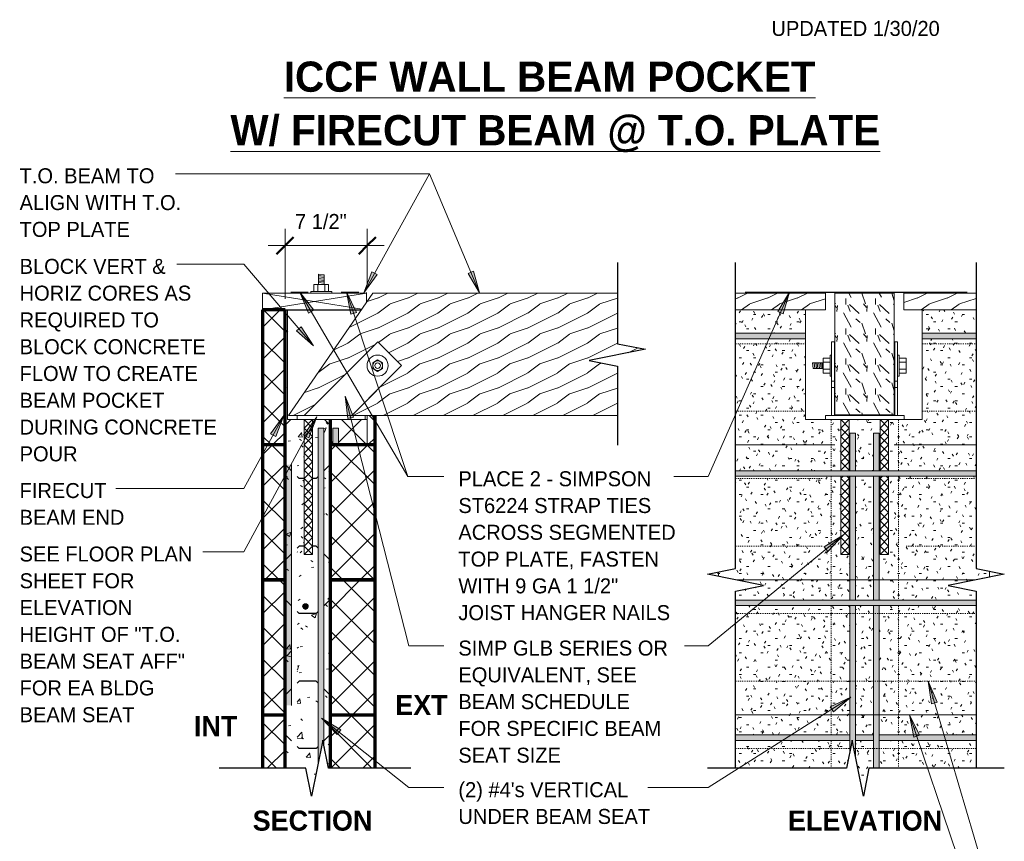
# Model space of a CAD drawing. Header units: inches. Extents: x 0 to 1341, y -35 to 287.
# Tile 3 of 13: x 45 to 133, y 24 to 97. Entities that reach past the tile are written whole.
import ezdxf

# ---------------------------------------------------------------- set-up
doc = ezdxf.new("R2010")
doc.units = ezdxf.units.IN
doc.header["$MEASUREMENT"] = 0
doc.linetypes.add('Hidden 1_16_', pattern=[0.09375, 0.0625, -0.03125])
doc.layers.add('A-ANNO-DIMS', color=1, linetype='Continuous')
for name, color, linetype, lineweight in [('A-ANNO-DIMS-16', 1, 'Continuous', 9), ('A-ANNO-TEXT', 2, 'Continuous', 9), ('A-DETL', 5, 'Hidden 1_16_', 9), ('A-DETL-GENF', 3, 'Continuous', 9), ('A-DETL-HLIN', 3, 'Continuous', 70), ('A-DETL-LLIN', 3, 'Continuous', 9), ('A-DETL-MBND', 5, 'Continuous', 9), ('A-DETL-MLIN', 3, 'Continuous', 30)]:
    doc.layers.add(name, color=color, linetype=linetype, lineweight=lineweight)
doc.dimstyles.new('Linear_-_3_32__SBT_TO_1_2_', dxfattribs={"dimscale": 12, "dimtxt": 0.125, "dimasz": 0.18, "dimexe": 0.125, "dimexo": 0.005208, "dimgap": 0.083333, "dimtad": 1, "dimtoh": 1, "dimdec": 1, "dimzin": 3, "dimdsep": 46, "dimlunit": 4, "dimtxsty": 'Standard', "dimtsz": 0.088388, "dimcen": 0.09, "dimdle": 0.125, "dimazin": 1, "dimtfac": 1, "dimtdec": 1, "dimtmove": 0, "dimatfit": 3, "dimfxl": 0, "dimtvp": 1, "dimtolj": 1, "dimtzin": 0, "dimarcsym": 0})
pattern_1 = [(50, (0, 0), (4.5907, -0.40187), [0.48, -5.28]), (355, (0, 0), (-0.88784, 4.8137), [0.384, -4.224]), (100.451, (0.383, -0.033), (3.70197, 4.41272), [0.408, -4.487]), (46.184, (0, 1.28), (6.83066, -1.05904), [0.72, -7.92]), (96.636, (0.569, 1.192), (5.98166, 6.234), [0.612, -6.731]), (351.184, (0, 1.28), (5.9821, 6.2338), [0.576, -6.336]), (21, (0.64, 0.96), (3.82029, -2.5771), [0.48, -5.28]), (326, (0.64, 0.96), (1.5572, 4.64059), [0.384, -4.224]), (71.451, (0.958, 0.745), (5.37715, 2.0647), [0.408, -4.487]), (37.5, (0, 0), (0.077972, 2.130786), [0.211, -3.962, 0.211, -4.077, -4.24]), (37.5, (0, 0), (0.077972, 2.130786), [-8.461, 0.211, -4.029]), (7.5, (0, 0), (1.683907, 2.52439), [0.211, -2.234, 0.211, -3.866, -1.616]), (7.5, (0, 0), (1.683907, 2.52439), [-6.522, 0.211, -1.405]), (327.5, (-1.427, 0), (3.416527, -0.144297), [0.211, -1.389, 0.211, -4.781, -6.624]), (327.5, (-1.427, 0), (3.416527, -0.144297), [-6.592, 0.211, -6.413]), (317.5, (-2.067, 0), (3.73246, 0.640715), [0.211, -1.869, 0.211, -3.104, -4.704]), (317.5, (-2.067, 0), (3.73246, 0.640715), [-5.395, 0.211, -4.493])]
pattern_2 = [(45, (0, 0), (-1.414214, 1.414214), []), (135, (0, 0), (-1.414214, -1.414214), [])]
pattern_3 = [(0, (0, 0), (2.56, 0.64), [0.211, -1.709, 0.211, -1.709, -10.24]), (0, (0, 0), (2.56, 0.64), [-3.84, 0.211, -3.629, 0.211, -1.709, -4.48]), (0, (0, 0), (2.56, 0.64), [-9.6, 0.211, -1.069, 0.211, -2.989]), (120, (0.96, 0.32), (-1.8342563, 1.897025), [0.211, -1.709, 0.211, -1.709, -10.24]), (120, (0.96, 0.32), (-1.8342563, 1.897025), [-3.84, 0.211, -3.629, 0.211, -1.709, -4.48]), (120, (0.96, 0.32), (-1.8342563, 1.897025), [-9.6, 0.211, -1.069, 0.211, -2.989]), (240, (1.28, 1.6), (-0.7257437, -2.537025), [0.211, -1.709, 0.211, -1.709, -10.24]), (240, (1.28, 1.6), (-0.7257437, -2.537025), [-3.84, 0.211, -3.629, 0.211, -1.709, -4.48]), (240, (1.28, 1.6), (-0.7257437, -2.537025), [-9.6, 0.211, -1.069, 0.211, -2.989])]
pattern_4 = [(216.87, (1.066, 2.666), (7.9965905, 5.3312143), [1.333, -11.995]), (206.565, (2.666, 1.866), (-2.665395, -2.665391), [2.98, -2.98]), (198.435, (2.666, 0.533), (-5.3315978, -2.665805), [1.686, -6.743])]

# ---------------------------------------------------------------- blocks, each defined once
blk = doc.blocks.new('Anchor Bolt8 - _T_O_ PLATE0')
at = {"layer": 'A-DETL-GENF'}
for p, q in [((-0.937, -2.5), (-0.937, -2.625)), ((-0.937, -2.625), (0.937, -2.625)), ((-0.656, -2.625), (-0.656, -3.25)), ((-0.312, -2.625), (-0.312, -3.25)), ((0.313, -2.625), (0.313, -3.25)), ((0.656, -2.625), (0.656, -3.25)), ((0.937, -2.5), (0.937, -2.625)), ((-0.656, -3.25), (0.656, -3.25)), ((-0.25, -3.25), (-0.25, -4.125)), ((-0.25, -3.375), (0.25, -3.43)), ((-0.25, -3.5), (0.25, -3.555)), ((-0.125, -3.25), (0.25, -3.288)), ((0.25, -3.25), (0.25, -4.18)), ((-0.25, -3.625), (0.25, -3.68)), ((-0.25, -3.75), (0.25, -3.805)), ((-0.25, -3.875), (0.25, -3.929)), ((-0.25, -4), (0.25, -4.055)), ((-0.25, -4.125), (0.25, -4.18))]:
    blk.add_line(p, q, dxfattribs=at)
blk = doc.blocks.new('Reinf Bar Eleva_T_O_ PLATE0')
at = {"layer": 'A-DETL-GENF'}
for points in [[(13.687, -0.5), (13.687, 0), (3.5, 0), (3.5, -0.5)], [(15.781, -0.5), (15.781, 0), (14.187, 0), (14.187, -0.5)], [(16.281, 0), (16.281, -0.5), (24.915, -0.5), (24.915, 0)]]:
    blk.add_hatch(color=256, dxfattribs=at).paths.add_polyline_path(points, flags=0)
for p, q in [((13.687, 0), (3.5, 0)), ((3.5, -0.5), (13.687, -0.5)), ((15.781, 0), (14.187, 0)), ((14.187, -0.5), (15.781, -0.5)), ((24.915, 0), (16.281, 0)), ((16.281, -0.5), (24.915, -0.5))]:
    blk.add_line(p, q, dxfattribs=at)
blk = doc.blocks.new('Reinf Bar Eleva_T_O_ PLATE2')
at = {"layer": 'A-DETL-GENF'}
for points in [[(20.704, -0.5), (20.704, 0), (6.25, 0), (6.25, -0.5)], [(21.204, 0), (21.204, -0.5), (32.204, -0.5), (32.204, 0)], [(36.037, -0.5), (36.037, 0), (32.704, 0), (32.704, -0.5)]]:
    blk.add_hatch(color=256, dxfattribs=at).paths.add_polyline_path(points, flags=0)
for p, q in [((20.704, 0), (6.25, 0)), ((6.25, -0.5), (20.704, -0.5)), ((32.204, 0), (21.204, 0)), ((21.204, -0.5), (32.204, -0.5)), ((36.037, 0), (32.704, 0)), ((32.704, -0.5), (36.037, -0.5)), ((36.037, -0.5), (36.037, 0))]:
    blk.add_line(p, q, dxfattribs=at)
blk = doc.blocks.new('Dimension Lumbe_T_O_ PLATE0')
at = {"layer": 'A-DETL-GENF'}
for p, q in [((0, -8.778), (0, 0)), ((0, 0), (1.5, -9.25)), ((0, 0), (1.5, 0)), ((1.5, 0), (0.069, -8.825)), ((1.5, 0), (1.5, -9.25)), ((1.5, -9.25), (0.684, -9.25))]:
    blk.add_line(p, q, dxfattribs=at)
blk = doc.blocks.new('Reinf Bar Eleva_T_O_ PLATE3')
at = {"layer": 'A-DETL-GENF'}
for points in [[(20.704, -0.5), (20.704, 0), (7.799, 0), (8.75, -0.19), (7.201, -0.5)], [(21.204, 0), (21.204, -0.5), (32.204, -0.5), (32.204, 0)], [(36.037, -0.5), (36.037, 0), (32.704, 0), (32.704, -0.5)]]:
    blk.add_hatch(color=256, dxfattribs=at).paths.add_polyline_path(points, flags=0)
for p, q in [((7.201, -0.5), (20.704, -0.5)), ((20.704, 0), (7.799, 0)), ((32.204, 0), (21.204, 0)), ((21.204, -0.5), (32.204, -0.5)), ((36.037, 0), (32.704, 0)), ((32.704, -0.5), (36.037, -0.5)), ((36.037, -0.5), (36.037, 0))]:
    blk.add_line(p, q, dxfattribs=at)
blk = doc.blocks.new('Reinf Bar Eleva_T_O_ PLATE4')
at = {"layer": 'A-DETL-GENF'}
for points in [[(13.863, -0.5), (13.863, 0), (7.632, 0), (7.632, -0.5)], [(24.251, 0), (24.251, -0.5), (29.047, -0.5), (29.047, 0)]]:
    blk.add_hatch(color=256, dxfattribs=at).paths.add_polyline_path(points, flags=0)
for p, q in [((13.863, 0), (7.632, 0)), ((7.632, -0.5), (13.863, -0.5)), ((29.047, 0), (24.251, 0)), ((24.251, -0.5), (29.047, -0.5))]:
    blk.add_line(p, q, dxfattribs=at)
blk = doc.blocks.new('Reinf Bar Eleva_T_O_ PLATE5')
at = {"layer": 'A-DETL-GENF'}
blk.add_hatch(color=256, dxfattribs=at).paths.add_polyline_path([(0, 0), (0, -0.5), (1.5, -0.5), (1.5, 0)], flags=0)
for p, q in [((1.5, 0), (0, 0)), ((0, 0), (0, -0.5)), ((0, -0.5), (1.5, -0.5))]:
    blk.add_line(p, q, dxfattribs=at)
blk = doc.blocks.new('Break Line1 - B_T_O_ PLATE0')
at = {"layer": 'A-DETL-GENF', "lineweight": 30}
blk.add_line((7.687, 0), (8.328, 0), dxfattribs=at)
blk = doc.blocks.new('Reinf Bar Eleva_T_O_ PLATE6')
at = {"layer": 'A-DETL-GENF'}
blk.add_hatch(color=256, dxfattribs=at).paths.add_polyline_path([(3.25, 0), (3.25, -0.5), (24.665, -0.5), (24.665, 0)], flags=0)
for p, q in [((24.665, 0), (3.25, 0)), ((3.25, -0.5), (24.665, -0.5))]:
    blk.add_line(p, q, dxfattribs=at)
blk = doc.blocks.new('Break Line1 - B_T_O_ PLATE1')
at = {"layer": 'A-DETL-GENF', "lineweight": 30}
for p, q in [((0.5, 2.5), (-0.5, -2.5)), ((1, 0), (0.5, 2.5)), ((-1, 0), (-28.218, 0)), ((-0.5, -2.5), (-1, 0)), ((16.75, 0), (1, 0))]:
    blk.add_line(p, q, dxfattribs=at)
blk = doc.blocks.new('Reinf Bar Secti_T_O_ PLATE0')
at = {"layer": 'A-DETL-GENF'}
h = blk.add_hatch(color=256, dxfattribs=at)
edge = h.paths.add_edge_path(flags=0)
edge.add_arc((0, 0), 0.25, 180, 360)
edge.add_arc((0, 0), 0.25, 360, 540)
for start, end in [(360, 180), (180, 360)]:
    blk.add_arc((0, 0), 0.25, start, end, dxfattribs=at)
blk = doc.blocks.new('Reinf Bar Eleva_T_O_ PLATE7')
at = {"layer": 'A-DETL-GENF'}
blk.add_hatch(color=256, dxfattribs=at).paths.add_polyline_path([(0, 0.5), (0, 0), (29.785, 0), (27.75, 0.407), (28.215, 0.5)], flags=0)
for p, q in [((28.215, 0.5), (0, 0.5)), ((0, 0.5), (0, 0)), ((0, 0), (29.785, 0))]:
    blk.add_line(p, q, dxfattribs=at)
blk = doc.blocks.new('Break Line1 - B_T_O_ PLATE2')
at = {"layer": 'A-DETL-GENF', "lineweight": 30}
for p, q in [((0.5, 2.5), (-0.5, -2.5)), ((1, 0), (0.5, 2.5)), ((-1, 0), (-8.078, 0)), ((-0.5, -2.5), (-1, 0)), ((8.328, 0), (1, 0))]:
    blk.add_line(p, q, dxfattribs=at)
blk = doc.blocks.new('Anchor Bolts Ho_T_O_ PLATE0')
at = {"layer": 'A-DETL-GENF'}
for p, q in [((0.978, -0.482), (0.541, -0.734)), ((0.541, -0.734), (0.541, -1.239)), ((1.416, -0.734), (0.978, -0.482)), ((1.416, -1.239), (1.416, -0.734)), ((0.541, -1.239), (0.978, -1.492)), ((0.978, -1.492), (1.416, -1.239))]:
    blk.add_line(p, q, dxfattribs=at)
for radius in [0.437, 0.25]:
    blk.add_circle((0.978, -0.987), radius, dxfattribs=at)
blk = doc.blocks.new('Break Line1 - B_T_O_ PLATE3')
at = {"layer": 'A-DETL-GENF', "lineweight": 30}
for p, q in [((-1, 0), (-0.5, 2.5)), ((-0.5, 2.5), (0.5, -2.5)), ((-8.218, 0), (-1, 0)), ((0.5, -2.5), (1, 0)), ((1, 0), (8.039, 0))]:
    blk.add_line(p, q, dxfattribs=at)
blk = doc.blocks.new('Break Line1 - B_T_O_ PLATE5')
at = {"layer": 'A-DETL-GENF', "lineweight": 30}
for p, q in [((-1, 0), (-0.5, 2.5)), ((-0.5, 2.5), (0.5, -2.5)), ((-28.218, 0), (-1, 0)), ((0.5, -2.5), (1, 0)), ((1, 0), (16.75, 0))]:
    blk.add_line(p, q, dxfattribs=at)
blk = doc.blocks.new('Break Line1 - B_T_O_ PLATE6')
at = {"layer": 'A-DETL-GENF', "lineweight": 30}
for p, q in [((-1, 0), (-0.5, 2.5)), ((-0.5, 2.5), (0.5, -2.5)), ((-13.038, 0), (-1, 0)), ((0.5, -2.5), (1, 0)), ((1, 0), (13.378, 0))]:
    blk.add_line(p, q, dxfattribs=at)
blk = doc.blocks.new('DIMBLOCK1-BEAM _T_O_ PLATE0')
at = {"layer": 'A-ANNO-DIMS-16'}
for p, q in [((69.052, 72.451), (69.052, 78.671)), ((76.364, 73.661), (76.364, 78.671)), ((67.552, 77.171), (77.864, 77.171)), ((69.052, 77.171), (69.052, 72.451)), ((76.364, 77.171), (76.364, 73.661))]:
    blk.add_line(p, q, dxfattribs=at)
at = {"layer": 'A-ANNO-DIMS-16', "lineweight": 50}
for p, q in [((69.052, 77.171), (68.302, 76.421)), ((69.052, 77.171), (69.802, 77.921)), ((76.364, 77.171), (75.614, 76.421)), ((76.364, 77.171), (77.114, 77.921))]:
    blk.add_line(p, q, dxfattribs=at)
at = {"layer": 'A-ANNO-DIMS-16', "color": 0, "insert": (69.934, 79.981), "char_height": 1.33411, "width": 6.65714, "attachment_point": 1, "line_spacing_factor": 1.070803}
blk.add_mtext('\\fStylus BT|b0|i0|c0|p34|;7 1/2"', dxfattribs=at)

msp = doc.modelspace()

# ---------------------------------------------------------------- hatches: boundary and pattern name
at = {"layer": 'A-ANNO-TEXT'}
for points in [[(77.242, 74.592), (76.781, 74.848), (76.043, 72.97)], [(85.811, 74.908), (85.325, 74.705), (86.339, 72.961)], [(71.143, 71.166), (71.597, 71.433), (70.358, 73.024)], [(74.902, 71.066), (75.402, 71.232), (74.521, 73.047)], [(112.882, 71.317), (113.364, 71.104), (113.932, 73.04)], [(70.47, 69.946), (70.069, 69.604), (71.566, 68.252)], [(74.629, 61.793), (75.139, 61.923), (74.389, 63.796)], [(67.757, 60.437), (68.219, 60.183), (68.952, 62.062)], [(70.69, 60.323), (71.154, 60.073), (71.872, 61.958)], [(117.006, 50.391), (117.34, 49.984), (118.719, 51.457)], [(126.56, 36.435), (127.065, 36.585), (126.243, 38.427)], [(117.542, 36.163), (117.823, 35.718), (119.373, 37.009)], [(73.685, 33.698), (74.012, 34.111), (72.281, 35.146)], [(124.979, 33.456), (125.478, 33.626), (124.582, 35.434)]]:
    msp.add_hatch(color=7, dxfattribs=at).paths.add_polyline_path(points, flags=0)
at = {"layer": 'A-DETL-GENF'}
h = msp.add_hatch(dxfattribs=at)
h.set_pattern_fill('FP1_4', style=0, pattern_type=2)
h.set_pattern_definition(pattern_4)
h.paths.add_polyline_path([(76.864, 72.951), (69.364, 62.076), (70.748, 62.076), (77.289, 68.617), (79.41, 66.496), (74.991, 62.076), (98.614, 62.076), (98.614, 66.451), (96.114, 66.951), (101.114, 67.951), (98.614, 68.451), (98.614, 72.951)], flags=0)
h = msp.add_hatch(dxfattribs=at)
h.set_pattern_fill('FP1_4', style=0, pattern_type=2)
h.set_pattern_definition(pattern_4)
h.paths.add_polyline_path([(117.109, 71.451), (117.109, 72.951), (109.114, 72.951), (109.114, 71.451)], flags=0)
h = msp.add_hatch(dxfattribs=at)
h.set_pattern_fill('FP1_5', style=0, pattern_type=2)
h.set_pattern_definition([(108.435, (0.693, 0), (-2.665805, 5.331598), [1.012, -7.418]), (139.399, (0.373, 0.96), (-15.99359194, 13.3280166), [0.492, -24.084]), (136.848, (2.666, 1.279), (-39.98427296, 37.31751665), [1.169, -57.292]), (109.983, (1.813, 2.079), (-7.99708977, 21.32495288), [0.624, -30.576]), (90, (1.599, 0), (-2.666, 2.666), [0.533, -2.132]), (118.443, (1.599, 0.533), (18.65894843, -34.65294643), [1.455, -71.302]), (84.289, (0.906, 1.813), (-2.6655765, -23.99082525), [0.536, -26.253]), (129.806, (0.96, 2.346), (10.6628831, -13.3279192), [0.416, -20.403])])
h.paths.add_polyline_path([(123.245, 62.123), (123.245, 72.951), (117.966, 72.951), (117.966, 62.123)], flags=0)
h = msp.add_hatch(dxfattribs=at)
h.set_pattern_fill('FP1_4', style=0, pattern_type=2)
h.set_pattern_definition(pattern_4)
h.paths.add_polyline_path([(124.102, 72.951), (124.102, 71.451), (130.529, 71.451), (130.529, 72.951)], flags=0)
h = msp.add_hatch(dxfattribs=at)
h.set_pattern_fill('FP1_2', style=0, pattern_type=2)
h.set_pattern_definition(pattern_2)
h.paths.add_polyline_path([(67.052, 71.451), (67.052, 59.451), (69.052, 59.451), (69.052, 71.451)], flags=0)
h = msp.add_hatch(dxfattribs=at)
h.set_pattern_fill('FP1_1', style=0, pattern_type=2)
h.set_pattern_definition(pattern_1)
h.paths.add_polyline_path([(69.052, 71.451), (69.052, 59.451), (69.621, 59.451), (69.621, 60.951), (70.121, 60.951), (70.121, 59.451), (70.739, 59.451), (70.739, 61.701), (70.114, 61.701), (69.272, 61.701), (69.272, 71.451)], flags=0)
h = msp.add_hatch(dxfattribs=at)
h.set_pattern_fill('FP1_3', style=0, pattern_type=2)
h.set_pattern_definition(pattern_3)
h.paths.add_polyline_path([(109.114, 69.376), (115.345, 69.376), (115.345, 71.451), (109.114, 71.451)], flags=0)
h = msp.add_hatch(dxfattribs=at)
h.set_pattern_fill('FP1_3', style=0, pattern_type=2)
h.set_pattern_definition(pattern_3)
h.paths.add_polyline_path([(125.734, 69.376), (130.529, 69.376), (130.529, 71.451), (125.734, 71.451)], flags=0)
h = msp.add_hatch(dxfattribs=at)
h.set_pattern_fill('FP1_3', style=0, pattern_type=2)
h.set_pattern_definition(pattern_3)
h.paths.add_polyline_path([(115.345, 68.876), (109.114, 68.876), (109.114, 57.156), (118.484, 57.156), (118.484, 61.701), (117.109, 61.701), (115.345, 61.701)], flags=0)
h = msp.add_hatch(dxfattribs=at)
h.set_pattern_fill('FP1_3', style=0, pattern_type=2)
h.set_pattern_definition(pattern_3)
h.paths.add_polyline_path([(130.529, 68.876), (125.734, 68.876), (125.734, 61.701), (124.109, 61.701), (122.734, 61.701), (122.734, 57.156), (130.529, 57.156)], flags=0)
h = msp.add_hatch(dxfattribs=at)
h.set_pattern_fill('FP1_1', style=0, pattern_type=2)
h.set_pattern_definition(pattern_1)
h.paths.add_polyline_path([(72.496, 60.951), (72.496, 59.451), (73.052, 59.451), (73.052, 61.701), (71.489, 61.701), (71.489, 59.451), (71.996, 59.451), (71.996, 60.951)], flags=0)
h = msp.add_hatch(dxfattribs=at)
h.set_pattern_fill('FP1_2', style=0, pattern_type=2)
h.set_pattern_definition(pattern_2)
h.paths.add_polyline_path([(76.364, 62.076), (76.364, 61.701), (76.177, 61.701), (73.052, 61.701), (73.052, 59.451), (73.295, 59.451), (73.295, 60.951), (73.795, 60.951), (73.795, 59.451), (77.052, 59.451), (77.052, 62.076)], flags=0)
h = msp.add_hatch(dxfattribs=at)
h.set_pattern_fill('FP1_3', style=0, pattern_type=2)
h.set_pattern_definition(pattern_3)
h.paths.add_polyline_path([(121.395, 60.489), (121.895, 60.489), (121.895, 57.156), (121.984, 57.156), (121.984, 61.701), (119.234, 61.701), (119.234, 57.156), (119.301, 57.156), (119.301, 60.489), (119.801, 60.489), (119.801, 57.156), (121.395, 57.156)], flags=0)
h = msp.add_hatch(dxfattribs=at)
h.set_pattern_fill('FP1_2', style=0, pattern_type=2)
h.set_pattern_definition(pattern_2)
h.paths.add_polyline_path([(67.052, 59.451), (67.052, 47.451), (69.052, 47.451), (69.052, 59.451)], flags=0)
h = msp.add_hatch(dxfattribs=at)
h.set_pattern_fill('FP1_1', style=0, pattern_type=2)
h.set_pattern_definition(pattern_1)
h.paths.add_polyline_path([(69.052, 59.451), (69.052, 47.451), (69.621, 47.451), (69.621, 59.451)], flags=0)
h = msp.add_hatch(dxfattribs=at)
h.set_pattern_fill('FP1_1', style=0, pattern_type=2)
h.set_pattern_definition(pattern_1)
h.paths.add_polyline_path([(70.121, 59.451), (70.121, 47.451), (71.996, 47.451), (71.996, 59.451), (71.489, 59.451), (71.489, 49.701), (70.739, 49.701), (70.739, 59.451)], flags=0)
h = msp.add_hatch(dxfattribs=at)
h.set_pattern_fill('FP1_1', style=0, pattern_type=2)
h.set_pattern_definition(pattern_1)
h.paths.add_polyline_path([(73.052, 47.451), (73.052, 59.451), (72.496, 59.451), (72.496, 47.451)], flags=0)
h = msp.add_hatch(dxfattribs=at)
h.set_pattern_fill('FP1_2', style=0, pattern_type=2)
h.set_pattern_definition(pattern_2)
h.paths.add_polyline_path([(77.052, 59.451), (73.052, 59.451), (73.052, 47.451), (77.052, 47.451)], flags=0)
h = msp.add_hatch(dxfattribs=at)
h.set_pattern_fill('FP1_3', style=0, pattern_type=2)
h.set_pattern_definition(pattern_3)
h.paths.add_polyline_path([(119.301, 45.656), (119.301, 56.656), (119.234, 56.656), (119.234, 49.701), (118.484, 49.701), (118.484, 56.656), (109.114, 56.656), (109.114, 48.451), (106.614, 47.951), (111.614, 46.951), (109.114, 46.451), (109.114, 45.656)], flags=0)
h = msp.add_hatch(dxfattribs=at)
h.set_pattern_fill('FP1_3', style=0, pattern_type=2)
h.set_pattern_definition(pattern_3)
h.paths.add_polyline_path([(121.395, 45.656), (121.395, 56.656), (119.801, 56.656), (119.801, 45.656)], flags=0)
h = msp.add_hatch(dxfattribs=at)
h.set_pattern_fill('FP1_3', style=0, pattern_type=2)
h.set_pattern_definition(pattern_3)
h.paths.add_polyline_path([(121.895, 56.656), (121.895, 45.656), (130.529, 45.656), (130.529, 46.451), (128.029, 46.951), (131.715, 47.689), (131.715, 48.214), (130.529, 48.451), (130.529, 56.656), (122.734, 56.656), (122.734, 49.701), (121.984, 49.701), (121.984, 56.656)], flags=0)
h = msp.add_hatch(dxfattribs=at)
h.set_pattern_fill('FP1_2', style=0, pattern_type=2)
h.set_pattern_definition(pattern_2)
h.paths.add_polyline_path([(67.052, 47.451), (67.052, 35.451), (69.052, 35.451), (69.052, 47.451)], flags=0)
h = msp.add_hatch(dxfattribs=at)
h.set_pattern_fill('FP1_1', style=0, pattern_type=2)
h.set_pattern_definition(pattern_1)
h.paths.add_polyline_path([(69.052, 47.451), (69.052, 35.451), (69.621, 35.451), (69.621, 47.451)], flags=0)
h = msp.add_hatch(dxfattribs=at)
h.set_pattern_fill('FP1_1', style=0, pattern_type=2)
h.set_pattern_definition(pattern_1)
h.paths.add_polyline_path([(70.121, 47.451), (70.121, 35.451), (71.996, 35.451), (71.996, 47.451)], flags=0)
edge = h.paths.add_edge_path(flags=0)
edge.add_arc((70.864, 45.076), 0.25, 0, 180)
edge.add_arc((70.864, 45.076), 0.25, 180, 360)
h = msp.add_hatch(dxfattribs=at)
h.set_pattern_fill('FP1_1', style=0, pattern_type=2)
h.set_pattern_definition(pattern_1)
h.paths.add_polyline_path([(73.052, 35.451), (73.052, 47.451), (72.496, 47.451), (72.496, 35.451)], flags=0)
h = msp.add_hatch(dxfattribs=at)
h.set_pattern_fill('FP1_2', style=0, pattern_type=2)
h.set_pattern_definition(pattern_2)
h.paths.add_polyline_path([(77.052, 47.451), (73.052, 47.451), (73.052, 35.451), (77.052, 35.451)], flags=0)
h = msp.add_hatch(dxfattribs=at)
h.set_pattern_fill('FP1_3', style=0, pattern_type=2)
h.set_pattern_definition(pattern_3)
h.paths.add_polyline_path([(109.114, 33.656), (119.301, 33.656), (119.301, 45.156), (109.114, 45.156)], flags=0)
h = msp.add_hatch(dxfattribs=at)
h.set_pattern_fill('FP1_3', style=0, pattern_type=2)
h.set_pattern_definition(pattern_3)
h.paths.add_polyline_path([(119.801, 33.656), (121.395, 33.656), (121.395, 45.156), (119.801, 45.156)], flags=0)
h = msp.add_hatch(dxfattribs=at)
h.set_pattern_fill('FP1_3', style=0, pattern_type=2)
h.set_pattern_definition(pattern_3)
h.paths.add_polyline_path([(121.895, 33.656), (130.529, 33.656), (130.529, 45.156), (121.895, 45.156)], flags=0)
h = msp.add_hatch(dxfattribs=at)
h.set_pattern_fill('FP1_2', style=0, pattern_type=2)
h.set_pattern_definition(pattern_2)
h.paths.add_polyline_path([(69.052, 35.451), (67.052, 35.451), (67.052, 30.701), (69.052, 30.701)], flags=0)
h = msp.add_hatch(dxfattribs=at)
h.set_pattern_fill('FP1_1', style=0, pattern_type=2)
h.set_pattern_definition(pattern_1)
h.paths.add_polyline_path([(69.621, 30.701), (69.621, 35.451), (69.052, 35.451), (69.052, 30.701)], flags=0)
h = msp.add_hatch(dxfattribs=at)
h.set_pattern_fill('FP1_1', style=0, pattern_type=2)
h.set_pattern_definition(pattern_1)
h.paths.add_polyline_path([(70.121, 35.451), (70.121, 30.701), (70.903, 30.701), (71.403, 28.201), (71.996, 31.167), (71.996, 35.451)], flags=0)
h = msp.add_hatch(dxfattribs=at)
h.set_pattern_fill('FP1_1', style=0, pattern_type=2)
h.set_pattern_definition(pattern_1)
h.paths.add_polyline_path([(72.496, 35.451), (72.496, 32.736), (72.903, 30.701), (73.052, 30.701), (73.052, 35.451)], flags=0)
h = msp.add_hatch(dxfattribs=at)
h.set_pattern_fill('FP1_2', style=0, pattern_type=2)
h.set_pattern_definition(pattern_2)
h.paths.add_polyline_path([(77.052, 35.451), (73.052, 35.451), (73.052, 30.701), (77.052, 30.701)], flags=0)
h = msp.add_hatch(dxfattribs=at)
h.set_pattern_fill('FP1_3', style=0, pattern_type=2)
h.set_pattern_definition(pattern_3)
h.paths.add_polyline_path([(119.301, 33.156), (109.114, 33.156), (109.114, 30.701), (118.992, 30.701), (119.301, 32.251)], flags=0)
h = msp.add_hatch(dxfattribs=at)
h.set_pattern_fill('FP1_3', style=0, pattern_type=2)
h.set_pattern_definition(pattern_3)
h.paths.add_polyline_path([(121.395, 33.156), (119.801, 33.156), (119.801, 31.652), (120.492, 28.201), (120.992, 30.701), (121.395, 30.701)], flags=0)
h = msp.add_hatch(dxfattribs=at)
h.set_pattern_fill('FP1_3', style=0, pattern_type=2)
h.set_pattern_definition(pattern_3)
h.paths.add_polyline_path([(130.529, 33.156), (121.895, 33.156), (121.895, 30.701), (130.529, 30.701)], flags=0)

# ---------------------------------------------------------------- linework, layer by layer
at = {"layer": 'A-ANNO-TEXT', "color": 7}
for p, q in [((62.311, 83.567), (59.316, 83.567)), ((81.911, 83.567), (62.311, 83.567)), ((81.911, 83.567), (62.311, 83.567)), ((76.043, 72.97), (81.911, 83.567)), ((86.339, 72.961), (81.911, 83.567)), ((64.18, 75.513), (59.436, 75.513)), ((65.384, 75.513), (64.18, 75.513)), ((71.566, 68.252), (65.384, 75.513)), ((76.781, 74.848), (76.043, 72.97)), ((76.043, 72.97), (77.242, 74.592)), ((77.242, 74.592), (76.781, 74.848)), ((85.811, 74.908), (85.325, 74.705)), ((85.325, 74.705), (86.339, 72.961)), ((86.339, 72.961), (85.811, 74.908)), ((71.597, 71.433), (70.358, 73.024)), ((70.358, 73.024), (71.143, 71.166)), ((70.358, 73.024), (79.978, 56.627)), ((75.402, 71.232), (74.521, 73.047)), ((74.521, 73.047), (74.902, 71.066)), ((74.521, 73.047), (79.978, 56.627)), ((113.932, 73.04), (106.674, 56.627)), ((113.932, 73.04), (112.882, 71.317)), ((113.364, 71.104), (113.932, 73.04)), ((71.143, 71.166), (71.597, 71.433)), ((74.902, 71.066), (75.402, 71.232)), ((112.882, 71.317), (113.364, 71.104)), ((70.47, 69.946), (70.069, 69.604)), ((70.069, 69.604), (71.566, 68.252)), ((71.566, 68.252), (70.47, 69.946)), ((75.139, 61.923), (74.389, 63.796)), ((74.389, 63.796), (74.629, 61.793)), ((74.389, 63.796), (80.069, 41.571)), ((68.952, 62.062), (65.384, 55.579)), ((71.872, 61.958), (65.384, 49.937)), ((68.952, 62.062), (67.757, 60.437)), ((68.219, 60.183), (68.952, 62.062)), ((71.872, 61.958), (70.69, 60.323)), ((71.154, 60.073), (71.872, 61.958)), ((74.629, 61.793), (75.139, 61.923)), ((67.757, 60.437), (68.219, 60.183)), ((70.69, 60.323), (71.154, 60.073)), ((79.978, 56.627), (83.186, 56.627)), ((79.978, 56.627), (83.186, 56.627)), ((106.235, 56.627), (103.641, 56.627)), ((106.674, 56.627), (106.235, 56.627)), ((59.22, 55.579), (54.006, 55.579)), ((65.384, 55.579), (59.22, 55.579)), ((118.719, 51.457), (106.674, 41.571)), ((118.719, 51.457), (117.006, 50.391)), ((117.34, 49.984), (118.719, 51.457)), ((62.563, 49.937), (61.731, 49.937)), ((65.384, 49.937), (62.563, 49.937)), ((117.006, 50.391), (117.34, 49.984)), ((80.069, 41.571), (83.186, 41.571)), ((105.084, 41.571), (104.586, 41.571)), ((106.674, 41.571), (105.084, 41.571)), ((127.065, 36.585), (126.243, 38.427)), ((126.243, 38.427), (126.56, 36.435)), ((126.243, 38.427), (132.537, 17.239)), ((119.373, 37.009), (106.674, 28.979)), ((119.373, 37.009), (117.542, 36.163)), ((117.823, 35.718), (119.373, 37.009)), ((117.542, 36.163), (117.823, 35.718)), ((126.56, 36.435), (127.065, 36.585)), ((74.012, 34.111), (72.281, 35.146)), ((72.281, 35.146), (73.685, 33.698)), ((72.281, 35.146), (80.069, 28.979)), ((125.478, 33.626), (124.582, 35.434)), ((124.582, 35.434), (124.979, 33.456)), ((124.582, 35.434), (128.843, 22.952)), ((73.685, 33.698), (74.012, 34.111)), ((124.979, 33.456), (125.478, 33.626)), ((80.069, 28.979), (83.186, 28.979)), ((103.779, 28.979), (101.331, 28.979)), ((106.674, 28.979), (103.779, 28.979))]:
    msp.add_line(p, q, dxfattribs=at)
at = {"layer": 'A-DETL', "linetype": 'Continuous', "lineweight": 30}
for p, q in [((69.552, 73.045), (71.114, 73.045)), ((74.052, 73.045), (75.614, 73.045)), ((109.984, 73.045), (129.734, 73.045))]:
    msp.add_line(p, q, dxfattribs=at)
at = {"layer": 'A-DETL', "linetype": 'Continuous'}
for p, q in [((117.109, 72.951), (109.114, 72.951)), ((117.109, 72.951), (117.109, 71.451)), ((130.529, 72.951), (124.102, 72.951)), ((124.102, 71.451), (124.102, 72.951)), ((109.114, 71.451), (115.345, 71.451)), ((125.734, 71.451), (130.529, 71.451)), ((109.114, 59.451), (117.966, 59.451)), ((123.245, 59.451), (130.529, 59.451)), ((109.114, 47.451), (130.529, 47.451)), ((109.114, 35.451), (130.529, 35.451))]:
    msp.add_line(p, q, dxfattribs=at)
at = {"layer": 'A-DETL'}
for p, q in [((109.114, 68.451), (115.345, 68.451)), ((125.734, 68.451), (130.529, 68.451)), ((109.114, 62.451), (115.345, 62.451)), ((125.734, 62.451), (130.529, 62.451)), ((117.614, 61.701), (117.614, 57.156)), ((117.614, 61.701), (117.614, 57.156)), ((123.614, 61.701), (123.614, 57.156)), ((123.614, 61.701), (123.614, 57.156)), ((109.114, 56.451), (116.923, 56.451)), ((117.614, 56.656), (117.614, 45.656)), ((117.614, 56.656), (117.614, 45.656)), ((123.614, 56.656), (123.614, 45.656)), ((123.614, 56.656), (123.614, 45.656)), ((124.289, 56.451), (130.529, 56.451)), ((109.114, 50.451), (116.923, 50.451)), ((124.289, 50.451), (130.529, 50.451)), ((107.614, 48.151), (107.614, 47.751)), ((117.614, 45.156), (117.614, 40.806)), ((117.614, 45.156), (117.614, 33.656)), ((123.614, 45.156), (123.614, 40.806)), ((123.614, 45.156), (123.614, 33.656)), ((109.114, 44.451), (130.529, 44.451)), ((109.114, 38.451), (130.529, 38.451)), ((109.114, 32.451), (119.342, 32.451)), ((117.614, 33.156), (117.614, 30.701)), ((119.642, 32.451), (130.529, 32.451)), ((123.614, 33.156), (123.614, 30.701))]:
    msp.add_line(p, q, dxfattribs=at)
at = {"layer": 'A-DETL-HLIN'}
for p, q in [((67.052, 71.451), (67.052, 59.451)), ((69.052, 71.451), (67.052, 71.451)), ((69.052, 59.451), (69.052, 71.451)), ((73.052, 61.701), (73.052, 59.451)), ((77.052, 59.451), (77.052, 62.076)), ((67.052, 59.451), (67.052, 47.451)), ((69.052, 59.451), (67.052, 59.451)), ((67.052, 59.451), (67.052, 47.451)), ((69.052, 59.451), (67.052, 59.451)), ((69.052, 47.451), (69.052, 59.451)), ((69.052, 47.451), (69.052, 59.451)), ((77.052, 59.451), (73.052, 59.451)), ((73.052, 59.451), (73.052, 47.451)), ((77.052, 59.451), (73.052, 59.451)), ((73.052, 59.451), (73.052, 47.451)), ((77.052, 47.451), (77.052, 59.451)), ((77.052, 47.451), (77.052, 59.451)), ((67.052, 47.451), (67.052, 35.451)), ((69.052, 47.451), (67.052, 47.451)), ((67.052, 47.451), (67.052, 35.451)), ((67.052, 47.451), (69.052, 47.451)), ((67.052, 47.451), (69.052, 47.451)), ((69.052, 35.451), (69.052, 47.451)), ((69.052, 35.451), (69.052, 47.451)), ((77.052, 47.451), (73.052, 47.451)), ((73.052, 47.451), (73.052, 35.451)), ((73.052, 47.451), (73.052, 35.451)), ((73.052, 47.451), (77.052, 47.451)), ((73.052, 47.451), (77.052, 47.451)), ((77.052, 35.451), (77.052, 47.451)), ((77.052, 35.451), (77.052, 47.451)), ((67.052, 35.451), (67.052, 30.701)), ((67.052, 35.451), (69.052, 35.451)), ((67.052, 35.451), (69.052, 35.451)), ((69.052, 30.701), (69.052, 35.451)), ((73.052, 35.451), (73.052, 30.701)), ((73.052, 35.451), (77.052, 35.451)), ((73.052, 35.451), (77.052, 35.451)), ((77.052, 30.701), (77.052, 35.451))]:
    msp.add_line(p, q, dxfattribs=at)
at = {"layer": 'A-DETL-LLIN'}
for p, q in [((76.864, 72.951), (69.364, 62.076)), ((76.302, 72.136), (76.302, 73.014)), ((76.302, 73.014), (76.302, 72.136)), ((98.614, 72.951), (76.864, 72.951)), ((123.245, 72.951), (117.966, 72.951)), ((117.966, 72.951), (117.966, 62.123)), ((123.245, 62.123), (123.245, 72.951)), ((69.272, 71.451), (69.272, 61.701)), ((70.139, 71.451), (69.272, 71.451)), ((75.83, 71.451), (74.364, 71.451)), ((75.83, 71.451), (75.503, 71.451)), ((117.109, 71.451), (115.345, 71.451)), ((115.345, 71.451), (115.345, 61.701)), ((125.734, 71.451), (124.102, 71.451)), ((125.734, 61.701), (125.734, 71.451)), ((77.289, 68.617), (70.748, 62.076)), ((75.874, 67.203), (77.289, 68.617)), ((79.41, 66.496), (77.289, 68.617)), ((77.289, 68.617), (79.41, 66.496)), ((117.67, 62.076), (117.67, 68.617)), ((117.67, 68.617), (117.92, 68.617)), ((117.92, 68.617), (117.92, 62.076)), ((123.292, 62.076), (123.292, 68.617)), ((123.292, 68.617), (123.541, 68.617)), ((123.541, 68.617), (123.541, 62.076)), ((75.874, 67.203), (70.748, 62.076)), ((116.886, 66.755), (115.98, 66.755)), ((115.98, 66.755), (116.033, 66.255)), ((116.171, 66.255), (116.119, 66.755)), ((116.31, 66.255), (116.257, 66.755)), ((116.448, 66.255), (116.396, 66.755)), ((116.587, 66.255), (116.534, 66.755)), ((116.725, 66.255), (116.672, 66.755)), ((116.863, 66.255), (116.811, 66.755)), ((116.886, 66.255), (116.886, 66.755)), ((117.545, 67.155), (116.923, 67.155)), ((116.923, 67.155), (116.923, 65.843)), ((117.545, 66.804), (116.923, 66.804)), ((117.671, 67.435), (117.545, 67.435)), ((117.545, 67.435), (117.545, 65.56)), ((117.545, 65.843), (117.545, 67.155)), ((117.671, 65.56), (117.671, 67.435)), ((123.541, 67.435), (123.667, 67.435)), ((123.541, 65.56), (123.541, 67.435)), ((123.667, 67.435), (123.667, 65.56)), ((123.667, 67.155), (124.289, 67.155)), ((123.667, 65.843), (123.667, 67.155)), ((123.667, 66.804), (124.289, 66.804)), ((124.289, 67.155), (124.289, 65.843)), ((74.991, 62.076), (79.41, 66.496)), ((79.41, 66.496), (77.996, 65.082)), ((116.033, 66.255), (116.886, 66.255)), ((116.923, 66.182), (117.545, 66.182)), ((116.923, 65.843), (117.545, 65.843)), ((124.289, 66.182), (123.667, 66.182)), ((124.289, 65.843), (123.667, 65.843)), ((74.991, 62.076), (77.996, 65.082)), ((117.545, 65.56), (117.671, 65.56)), ((117.67, 65.108), (117.92, 65.108)), ((123.292, 65.107), (123.245, 65.107)), ((123.292, 65.108), (123.541, 65.108)), ((123.667, 65.56), (123.541, 65.56)), ((117.67, 64.549), (117.92, 64.549)), ((123.292, 64.548), (123.245, 64.548)), ((123.292, 64.548), (123.541, 64.548)), ((69.272, 61.701), (70.114, 61.701)), ((69.364, 62.076), (70.114, 62.076)), ((70.748, 62.076), (70.114, 62.076)), ((70.114, 62.076), (70.114, 61.701)), ((71.114, 62.076), (70.114, 62.076)), ((70.114, 62.076), (70.114, 61.701)), ((70.114, 61.701), (70.739, 61.701)), ((70.114, 61.701), (70.739, 61.701)), ((70.739, 61.701), (70.739, 49.701)), ((70.739, 61.701), (70.739, 49.701)), ((71.489, 61.701), (70.739, 61.701)), ((71.489, 61.701), (70.739, 60.951)), ((70.739, 61.701), (71.489, 60.951)), ((70.748, 62.076), (74.991, 62.076)), ((76.177, 62.076), (71.114, 62.076)), ((71.114, 61.701), (76.177, 61.701)), ((71.489, 49.701), (71.489, 61.701)), ((71.489, 61.701), (76.177, 61.701)), ((71.489, 49.701), (71.489, 61.701)), ((76.177, 62.076), (74.991, 62.076)), ((76.177, 62.076), (98.614, 62.076)), ((76.177, 61.701), (76.177, 62.076)), ((76.177, 61.701), (76.177, 62.076)), ((76.177, 61.701), (76.364, 61.701)), ((76.364, 59.451), (76.364, 62.076)), ((115.345, 61.701), (117.109, 61.701)), ((124.109, 62.076), (117.109, 62.076)), ((117.109, 62.076), (117.109, 61.701)), ((117.109, 61.701), (117.109, 62.076)), ((117.109, 62.076), (124.109, 62.076)), ((117.109, 61.701), (121.984, 61.701)), ((124.109, 61.701), (117.109, 61.701)), ((117.966, 62.123), (123.245, 62.123)), ((118.484, 61.701), (118.484, 57.156)), ((118.484, 61.701), (118.484, 57.156)), ((119.234, 61.701), (118.484, 61.701)), ((119.234, 61.701), (118.484, 60.951)), ((118.484, 61.701), (119.234, 60.951)), ((118.484, 61.701), (118.484, 57.156)), ((119.234, 61.701), (118.484, 61.701)), ((119.234, 57.156), (119.234, 61.701)), ((119.234, 57.156), (119.234, 61.701)), ((119.234, 57.156), (119.234, 61.701)), ((122.734, 61.701), (121.984, 61.701)), ((121.984, 61.701), (121.984, 57.156)), ((121.984, 61.701), (121.984, 57.156)), ((122.734, 61.701), (121.984, 61.701)), ((122.734, 61.701), (121.984, 60.951)), ((121.984, 61.701), (122.734, 60.951)), ((121.984, 61.701), (121.984, 57.156)), ((122.734, 61.701), (121.984, 61.701)), ((122.734, 61.701), (124.109, 61.701)), ((122.734, 57.156), (122.734, 61.701)), ((122.734, 57.156), (122.734, 61.701)), ((122.734, 57.156), (122.734, 61.701)), ((124.109, 61.701), (124.109, 62.076)), ((124.109, 62.076), (124.109, 61.701)), ((124.109, 61.701), (125.734, 61.701)), ((71.489, 60.951), (70.739, 60.201)), ((70.739, 60.951), (71.489, 60.201)), ((119.234, 60.951), (118.484, 60.201)), ((118.484, 60.951), (119.234, 60.201)), ((122.734, 60.951), (121.984, 60.201)), ((121.984, 60.951), (122.734, 60.201)), ((71.489, 60.201), (70.739, 59.451)), ((70.739, 60.201), (71.489, 59.451)), ((119.234, 60.201), (118.484, 59.451)), ((118.484, 60.201), (119.234, 59.451)), ((122.734, 60.201), (121.984, 59.451)), ((121.984, 60.201), (122.734, 59.451)), ((71.489, 59.451), (70.739, 58.701)), ((70.739, 59.451), (71.489, 58.701)), ((71.489, 58.701), (70.739, 57.951)), ((70.739, 58.701), (71.489, 57.951)), ((119.234, 59.451), (118.484, 58.701)), ((118.484, 59.451), (119.234, 58.701)), ((119.234, 58.701), (118.484, 57.951)), ((118.484, 58.701), (119.234, 57.951)), ((122.734, 59.451), (121.984, 58.701)), ((121.984, 59.451), (122.734, 58.701)), ((122.734, 58.701), (121.984, 57.951)), ((121.984, 58.701), (122.734, 57.951)), ((71.489, 57.951), (70.739, 57.201)), ((70.739, 57.951), (71.489, 57.201)), ((119.234, 57.951), (118.484, 57.201)), ((118.484, 57.951), (119.234, 57.201)), ((122.734, 57.951), (121.984, 57.201)), ((121.984, 57.951), (122.734, 57.201)), ((71.489, 57.201), (70.739, 56.451)), ((70.739, 57.201), (71.489, 56.451)), ((118.484, 57.201), (118.529, 57.156)), ((119.234, 57.201), (119.188, 57.156)), ((121.984, 57.201), (122.029, 57.156)), ((122.734, 57.201), (122.688, 57.156)), ((71.489, 56.451), (70.739, 55.701)), ((70.739, 56.451), (71.489, 55.701)), ((118.484, 56.656), (118.484, 49.701)), ((118.484, 56.656), (118.484, 49.701)), ((118.688, 56.656), (118.484, 56.451)), ((118.484, 56.656), (118.484, 49.701)), ((119.234, 56.451), (118.484, 55.701)), ((118.484, 56.451), (119.234, 55.701)), ((119.029, 56.656), (119.234, 56.451)), ((119.234, 49.701), (119.234, 56.656)), ((119.234, 49.701), (119.234, 56.656)), ((119.234, 49.701), (119.234, 56.656)), ((121.984, 56.656), (121.984, 49.701)), ((121.984, 56.656), (121.984, 49.701)), ((122.188, 56.656), (121.984, 56.451)), ((121.984, 56.656), (121.984, 49.701)), ((122.734, 56.451), (121.984, 55.701)), ((121.984, 56.451), (122.734, 55.701)), ((122.529, 56.656), (122.734, 56.451)), ((122.734, 49.701), (122.734, 56.656)), ((122.734, 49.701), (122.734, 56.656)), ((122.734, 49.701), (122.734, 56.656)), ((71.489, 55.701), (70.739, 54.951)), ((70.739, 55.701), (71.489, 54.951)), ((119.234, 55.701), (118.484, 54.951)), ((118.484, 55.701), (119.234, 54.951)), ((122.734, 55.701), (121.984, 54.951)), ((121.984, 55.701), (122.734, 54.951)), ((71.489, 54.951), (70.739, 54.201)), ((70.739, 54.951), (71.489, 54.201)), ((119.234, 54.951), (118.484, 54.201)), ((118.484, 54.951), (119.234, 54.201)), ((122.734, 54.951), (121.984, 54.201)), ((121.984, 54.951), (122.734, 54.201)), ((71.489, 54.201), (70.739, 53.451)), ((70.739, 54.201), (71.489, 53.451)), ((71.489, 53.451), (70.739, 52.701)), ((70.739, 53.451), (71.489, 52.701)), ((119.234, 54.201), (118.484, 53.451)), ((118.484, 54.201), (119.234, 53.451)), ((119.234, 53.451), (118.484, 52.701)), ((118.484, 53.451), (119.234, 52.701)), ((122.734, 54.201), (121.984, 53.451)), ((121.984, 54.201), (122.734, 53.451)), ((122.734, 53.451), (121.984, 52.701)), ((121.984, 53.451), (122.734, 52.701)), ((71.489, 52.701), (70.739, 51.951)), ((70.739, 52.701), (71.489, 51.951)), ((119.234, 52.701), (118.484, 51.951)), ((118.484, 52.701), (119.234, 51.951)), ((122.734, 52.701), (121.984, 51.951)), ((121.984, 52.701), (122.734, 51.951)), ((71.489, 51.951), (70.739, 51.201)), ((70.739, 51.951), (71.489, 51.201)), ((119.234, 51.951), (118.484, 51.201)), ((118.484, 51.951), (119.234, 51.201)), ((122.734, 51.951), (121.984, 51.201)), ((121.984, 51.951), (122.734, 51.201)), ((71.489, 51.201), (70.739, 50.451)), ((70.739, 51.201), (71.489, 50.451)), ((119.234, 51.201), (118.484, 50.451)), ((118.484, 51.201), (119.234, 50.451)), ((122.734, 51.201), (121.984, 50.451)), ((121.984, 51.201), (122.734, 50.451)), ((71.489, 50.451), (70.739, 49.701)), ((70.739, 50.451), (71.489, 49.701)), ((71.489, 50.451), (70.739, 49.701)), ((70.739, 50.451), (71.489, 49.701)), ((119.234, 50.451), (118.484, 49.701)), ((118.484, 50.451), (119.234, 49.701)), ((119.234, 50.451), (118.484, 49.701)), ((118.484, 50.451), (119.234, 49.701)), ((122.734, 50.451), (121.984, 49.701)), ((121.984, 50.451), (122.734, 49.701)), ((122.734, 50.451), (121.984, 49.701)), ((121.984, 50.451), (122.734, 49.701)), ((70.739, 49.701), (71.489, 49.701)), ((70.739, 49.701), (71.489, 49.701)), ((118.484, 49.701), (119.234, 49.701)), ((118.484, 49.701), (119.234, 49.701)), ((118.484, 49.701), (119.234, 49.701)), ((121.984, 49.701), (122.734, 49.701)), ((121.984, 49.701), (122.734, 49.701)), ((121.984, 49.701), (122.734, 49.701)), ((131.715, 47.689), (131.715, 48.214))]:
    msp.add_line(p, q, dxfattribs=at)
msp.add_circle((77.282, 66.496), 0.937, dxfattribs=at)
at = {"layer": 'A-DETL-MBND'}
msp.add_line((76.364, 61.701), (76.364, 62.076), dxfattribs=at)
at = {"layer": 'A-DETL-MLIN'}
for p, q in [((67.052, 71.451), (75.83, 71.451)), ((69.052, 69.701), (69.052, 71.451)), ((69.052, 69.701), (69.272, 69.481)), ((69.052, 61.201), (69.552, 61.701)), ((73.052, 61.201), (72.552, 61.701)), ((69.052, 61.201), (69.052, 59.451)), ((73.052, 61.201), (73.052, 59.451)), ((69.052, 57.701), (69.052, 59.451)), ((73.052, 57.701), (73.052, 59.451)), ((69.052, 57.701), (69.621, 57.132)), ((73.052, 57.701), (72.496, 57.146)), ((70.121, 56.632), (70.302, 56.451)), ((70.739, 56.451), (70.302, 56.451)), ((71.802, 56.451), (71.489, 56.451)), ((71.996, 56.646), (71.802, 56.451)), ((70.121, 50.271), (70.302, 50.451)), ((70.739, 50.451), (70.302, 50.451)), ((71.802, 50.451), (71.489, 50.451)), ((71.996, 50.257), (71.802, 50.451)), ((69.052, 49.201), (69.621, 49.771)), ((69.052, 49.201), (69.052, 47.451)), ((73.052, 49.201), (72.496, 49.757)), ((73.052, 49.201), (73.052, 47.451)), ((69.052, 45.701), (69.052, 47.451)), ((73.052, 45.701), (73.052, 47.451)), ((69.052, 45.701), (69.621, 45.132)), ((73.052, 45.701), (72.496, 45.146)), ((70.121, 44.632), (70.302, 44.451)), ((71.802, 44.451), (70.302, 44.451)), ((71.996, 44.646), (71.802, 44.451)), ((69.052, 37.201), (69.621, 37.771)), ((70.121, 38.271), (70.302, 38.451)), ((71.802, 38.451), (70.302, 38.451)), ((71.996, 38.257), (71.802, 38.451)), ((73.052, 37.201), (72.496, 37.757)), ((69.052, 37.201), (69.052, 35.451)), ((73.052, 37.201), (73.052, 35.451)), ((69.052, 33.701), (69.052, 35.451)), ((73.052, 33.701), (73.052, 35.451)), ((69.052, 33.701), (69.621, 33.132)), ((73.052, 33.701), (72.496, 33.146)), ((70.121, 32.632), (70.302, 32.451)), ((71.802, 32.451), (70.302, 32.451)), ((71.996, 32.646), (71.802, 32.451))]:
    msp.add_line(p, q, dxfattribs=at)

# ---------------------------------------------------------------- block references
at = {"layer": 'A-DETL-GENF'}
for name, p, rotation in [('Break Line1 - B_T_O_ PLATE3', (98.614, 67.451), 269.9999999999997), ('Break Line1 - B_T_O_ PLATE1', (109.114, 47.451), 270.0000000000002), ('Break Line1 - B_T_O_ PLATE5', (130.529, 47.451), 269.9999999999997), ('Anchor Bolt8 - _T_O_ PLATE0', (72.264, 70.451), 180), ('Dimension Lumbe_T_O_ PLATE0', (67.052, 71.451), 89.9999999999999), ('Anchor Bolts Ho_T_O_ PLATE0', (78.26, 65.509), 180), ('Reinf Bar Eleva_T_O_ PLATE7', (71.996, 60.951), 270.0000000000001), ('Reinf Bar Eleva_T_O_ PLATE5', (73.795, 60.951), 269.9999999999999), ('Reinf Bar Eleva_T_O_ PLATE3', (119.301, 24.451), 89.99999999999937), ('Reinf Bar Eleva_T_O_ PLATE2', (121.395, 24.451), 89.99999999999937), ('Reinf Bar Eleva_T_O_ PLATE6', (69.621, 60.951), 270.0000000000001), ('Reinf Bar Secti_T_O_ PLATE0', (70.864, 45.076), 180), ('Break Line1 - B_T_O_ PLATE6', (119.992, 30.701), 180), ('Break Line1 - B_T_O_ PLATE0', (71.513, 30.701), 180)]:
    msp.add_blockref(name, p, dxfattribs=dict(at, rotation=rotation))
for name, p in [('Reinf Bar Eleva_T_O_ PLATE4', (101.482, 69.376)), ('Reinf Bar Eleva_T_O_ PLATE6', (105.864, 57.156)), ('Reinf Bar Eleva_T_O_ PLATE6', (105.864, 45.656)), ('Reinf Bar Eleva_T_O_ PLATE0', (105.614, 33.656)), ('Break Line1 - B_T_O_ PLATE2', (71.903, 30.701))]:
    msp.add_blockref(name, p, dxfattribs=at)

# ---------------------------------------------------------------- texts
at = {"layer": 'A-ANNO-TEXT', "color": 7}
for s, insert, char_height, width, attachment_point, line_spacing_factor in [('\\fStylus BT|b0|i0|c0|p34|;UPDATED 1/30/20', (112.313, 97.147), 1.33411, 19.422, 1, 1.070803), ('\\fStylus BT|b1|i0|c0|p34|;\\LICCF WALL BEAM POCKET\\l\\P\\L W/ FIRECUT BEAM @ T.O. PLATE', (92.59, 93.537), 2.68692, 71.028, 2, 1.063354), ('\\fStylus BT|b0|i0|c0|p34|;T.O. BEAM TO\\PALIGN WITH T.O.\\PTOP PLATE', (45.436, 84.046), 1.33411, 17.352, 1, 1.070803), ('\\fStylus BT|b0|i0|c0|p34|;BLOCK VERT &\\PHORIZ CORES AS\\PREQUIRED TO\\PBLOCK CONCRETE\\PFLOW TO CREATE\\PBEAM POCKET\\PDURING CONCRETE\\PPOUR', (45.436, 75.992), 1.33411, 20.412, 1, 1.070803), ('\\fStylus BT|b0|i0|c0|p34|;PLACE 2 - SIMPSON\\PST6224 STRAP TIES\\PACROSS SEGMENTED\\PTOP PLATE, FASTEN\\PWITH 9 GA 1 1/2"\\PJOIST HANGER NAILS', (84.466, 57.107), 1.33411, 23.022, 1, 1.070803), ('\\fStylus BT|b0|i0|c0|p34|;FIRECUT\\PBEAM END', (45.436, 56.058), 1.33411, 11.232, 1, 1.070803), ('\\fStylus BT|b0|i0|c0|p34|;SEE FLOOR PLAN\\PSHEET FOR\\PELEVATION\\PHEIGHT OF "T.O.\\PBEAM SEAT AFF"\\PFOR EA BLDG\\PBEAM SEAT', (45.436, 50.416), 1.33411, 18.018, 1, 1.070803), ('\\fStylus BT|b0|i0|c0|p34|;SIMP GLB SERIES OR\\PEQUIVALENT, SEE\\PBEAM SCHEDULE\\PFOR SPECIFIC BEAM\\PSEAT SIZE', (84.466, 42.051), 1.33411, 22.608, 1, 1.070803), ('\\fStylus BT|b1|i0|c0|p34|;EXT', (78.851, 37.216), 1.79128, 4.896, 1, 1.063354), ('\\fStylus BT|b1|i0|c0|p34|;INT', (60.95, 35.334), 1.79128, 4.416, 1, 1.063354), ("\\fStylus BT|b0|i0|c0|p34|;(2) #4's VERTICAL\\PUNDER BEAM SEAT", (84.466, 29.459), 1.33411, 20.34, 1, 1.070803), ('\\fStylus BT|b1|i0|c0|p34|;SECTION', (66.17, 26.94), 1.79128, 12.624, 1, 1.063354), ('\\fStylus BT|b1|i0|c0|p34|;ELEVATION', (113.789, 26.94), 1.79128, 15.504, 1, 1.063354)]:
    msp.add_mtext(s, dxfattribs=dict(at, insert=insert, char_height=char_height, width=width, attachment_point=attachment_point, line_spacing_factor=line_spacing_factor))

# ---------------------------------------------------------------- dimensions: what is measured, and where the dimension line sits
at = {"layer": 'A-ANNO-DIMS', "lineweight": 9}
dim = msp.add_linear_dim(base=(76.364, 77.171), p1=(69.052, 71.451), p2=(76.364, 71.451), dimstyle='Linear_-_3_32__SBT_TO_1_2_', dxfattribs=at)
dim.commit()
dim.dimension.update_dxf_attribs({"geometry": 'DIMBLOCK1-BEAM _T_O_ PLATE0', "text_midpoint": (72.708, 79.921)})

doc.saveas('drawing.dxf')
